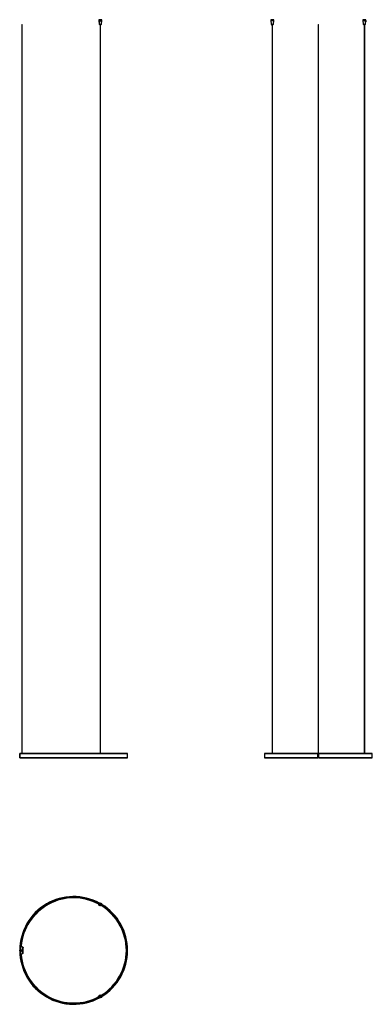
# Model space of a CAD drawing. Header units: millimetres. Extents: x 915 to 3327, y 551 to 7294.
import ezdxf

# ---------------------------------------------------------------- set-up
doc = ezdxf.new("R2010")
doc.units = ezdxf.units.MM
doc.header["$LTSCALE"] = 50

msp = doc.modelspace()

# ---------------------------------------------------------------- linework, layer by layer
at = {"color": 7, "linetype": 'Continuous', "lineweight": 25}
for p, q in [((1457.2, 7293.5), (1456.9, 7293.2)), ((1456.9, 7293.2), (1456.9, 7287)), ((1476.9, 7293.2), (1456.9, 7293.2)), ((1456.9, 7287), (1459.3, 7261.8)), ((1456.9, 7287), (1460.6, 7287)), ((1457.2, 7293.5), (1476.6, 7293.5)), ((1460.6, 7286.7), (1460.6, 7287)), ((1460.6, 7286.7), (1460.9, 7281)), ((1463.4, 7281.1), (1460.6, 7286.7)), ((1461.9, 7289), (1463.3, 7286.2)), ((1463.2, 7287), (1476.9, 7287)), ((1463.2, 7287), (1463.2, 7286.7)), ((1463.2, 7286.7), (1463.5, 7281)), ((1463.5, 7281.6), (1463.4, 7281.1)), ((1474.4, 7261.8), (1476.9, 7287)), ((1476.9, 7293.2), (1476.6, 7293.5)), ((1476.9, 7287), (1476.9, 7293.2)), ((2633.4, 7293.5), (2633.1, 7293.2)), ((2633.1, 7293.2), (2633.1, 7287)), ((2653.1, 7293.2), (2633.1, 7293.2)), ((2633.1, 7287), (2635.6, 7261.8)), ((2633.1, 7287), (2653.1, 7287)), ((2633.4, 7293.5), (2652.8, 7293.5)), ((2650.6, 7261.8), (2653.1, 7287)), ((2653.1, 7293.2), (2652.8, 7293.5)), ((2653.1, 7287), (2653.1, 7293.2)), ((3263.9, 7293.5), (3263.6, 7293.2)), ((3263.6, 7293.2), (3263.6, 7287)), ((3268.6, 7293.2), (3263.6, 7293.2)), ((3263.6, 7287), (3266, 7261.8)), ((3263.6, 7287), (3281.4, 7287)), ((3263.9, 7293.5), (3268.7, 7293.5)), ((3283.6, 7293.2), (3268.6, 7293.2)), ((3268.7, 7293.5), (3283.3, 7293.5)), ((3281.3, 7286.7), (3280.9, 7281)), ((3281.1, 7261.8), (3283.6, 7287)), ((3282.8, 7286.7), (3281.2, 7284.8)), ((3281.3, 7286.7), (3281.4, 7287)), ((3282.2, 7289), (3281.7, 7288.4)), ((3282.8, 7286.7), (3282.4, 7281)), ((3282.9, 7287), (3282.8, 7286.7)), ((3282.9, 7287), (3283.6, 7287)), ((3283.6, 7293.2), (3283.3, 7293.5)), ((3283.6, 7287), (3283.6, 7293.2)), ((929.5, 7259.5), (929.5, 2268.6)), ((929.5, 7259.5), (931.1, 7259.5)), ((931.1, 7259.5), (932.3, 7259.5)), ((932.3, 2268.6), (932.3, 7259.5)), ((1459.3, 7261.8), (1459.7, 7261.5)), ((1459.3, 7261.8), (1473.4, 7261.8)), ((1474.1, 7261.5), (1459.7, 7261.5)), ((1460.9, 7281), (1463.4, 7281)), ((1460.9, 7261.5), (1460.9, 7259.5)), ((1460.9, 7259.5), (1472.9, 7259.5)), ((1463.4, 7281), (1463.4, 7281.1)), ((1464.9, 7259.5), (1464.9, 7252.5)), ((1464.9, 7252.5), (1468.8, 7252.5)), ((1466.3, 7252.5), (1466.3, 2268.6)), ((1467.5, 2268.6), (1467.5, 7252.5)), ((1468.8, 7252.5), (1468.8, 7259.5)), ((1472.9, 7259.5), (1472.9, 7261.5)), ((1473.4, 7261.8), (1474.4, 7261.8)), ((1474.1, 7261.5), (1474.4, 7261.8)), ((2635.6, 7261.8), (2635.9, 7261.5)), ((2635.6, 7261.8), (2650.6, 7261.8)), ((2650.3, 7261.5), (2635.9, 7261.5)), ((2637.1, 7261.5), (2637.1, 7259.5)), ((2637.1, 7259.5), (2649.1, 7259.5)), ((2641.1, 7259.5), (2641.1, 7252.5)), ((2641.1, 7252.5), (2645, 7252.5)), ((2642.5, 7252.5), (2642.5, 2268.6)), ((2643.7, 2268.6), (2643.7, 7252.5)), ((2645, 7252.5), (2645, 7259.5)), ((2649.1, 7259.5), (2649.1, 7261.5)), ((2650.3, 7261.5), (2650.6, 7261.8)), ((2956.9, 7259.5), (2956.9, 2269.1)), ((2956.9, 7259.5), (2959.7, 7259.5)), ((2959.7, 2269.1), (2959.7, 7259.5)), ((3266, 7261.8), (3266.4, 7261.5)), ((3266, 7261.8), (3281.1, 7261.8)), ((3270, 7261.5), (3266.4, 7261.5)), ((3267.6, 7261.5), (3267.6, 7259.5)), ((3267.6, 7259.5), (3270.6, 7259.5)), ((3280.8, 7261.5), (3270, 7261.5)), ((3270.6, 7259.5), (3279.6, 7259.5)), ((3271.6, 7259.5), (3271.6, 7252.5)), ((3271.6, 7252.5), (3272.6, 7252.5)), ((3272.6, 7252.5), (3275.5, 7252.5)), ((3273, 7252.5), (3273, 2268.6)), ((3274.2, 2268.6), (3274.2, 7252.5)), ((3275.5, 7252.5), (3275.5, 7259.5)), ((3279.6, 7259.5), (3279.6, 7261.5)), ((3280.8, 7261.5), (3281.1, 7261.8)), ((3280.9, 7281), (3282.4, 7281)), ((915.9, 2268.5), (915.5, 2268.5)), ((915.5, 2238.7), (915.5, 2268.5)), ((915.5, 2238.7), (915.9, 2238.7)), ((915.9, 2238.7), (915.9, 2268.5)), ((915.9, 2268.4), (915.9, 2238.8)), ((1653.9, 2268.4), (915.9, 2268.4)), ((915.9, 2238.8), (1653.9, 2238.8)), ((916.1, 2269.1), (916.1, 2268.7)), ((916.1, 2269.1), (919.9, 2269.1)), ((916.1, 2268.7), (919.9, 2268.7)), ((916.1, 2268.6), (1653.7, 2268.6)), ((916.1, 2268.6), (916.1, 2268.6)), ((1653.7, 2238.6), (916.1, 2238.6)), ((916.1, 2238.6), (916.1, 2238.6)), ((916.1, 2238.5), (916.1, 2238.1)), ((919.9, 2238.5), (916.1, 2238.5)), ((919.9, 2238.1), (916.1, 2238.1)), ((919.9, 2268.7), (919.9, 2269.1)), ((919.9, 2238.1), (919.9, 2238.5)), ((1653.9, 2238.8), (1653.9, 2268.4)), ((2589.3, 2268.4), (2589.3, 2238.8)), ((2955.8, 2268.4), (2589.3, 2268.4)), ((2589.3, 2238.8), (2955.8, 2238.8)), ((2589.5, 2268.6), (2955.8, 2268.6)), ((2955.8, 2238.6), (2589.5, 2238.6)), ((2960.8, 2269.1), (2955.8, 2269.1)), ((2955.8, 2268.5), (2955.8, 2269.1)), ((2960.8, 2268.5), (2955.8, 2268.5)), ((2955.8, 2238.7), (2955.8, 2268.5)), ((2960.8, 2238.7), (2955.8, 2238.7)), ((2955.8, 2238.1), (2955.8, 2238.7)), ((2960.8, 2238.1), (2955.8, 2238.1)), ((2960.8, 2268.5), (2960.8, 2269.1)), ((2960.8, 2268.6), (3327.1, 2268.6)), ((2960.8, 2238.7), (2960.8, 2268.5)), ((3327.3, 2268.4), (2960.8, 2268.4)), ((2960.8, 2238.8), (3327.3, 2238.8)), ((2960.8, 2238.1), (2960.8, 2238.7)), ((3327.1, 2238.6), (2960.8, 2238.6)), ((3327.3, 2238.8), (3327.3, 2268.4)), ((925, 950.5), (921.4, 950.5)), ((937.9, 939.6), (925, 950.5)), ((927.7, 948.2), (927.8, 948.4)), ((927.8, 948.4), (938.5, 939.7)), ((915.5, 917.9), (915.5, 922.9)), ((915.5, 922.9), (916.1, 922.9)), ((915.5, 917.9), (916.1, 917.9)), ((916.1, 917.9), (916.1, 922.9)), ((916.1, 922.9), (919.9, 922.9)), ((916.1, 917.9), (919.9, 917.9)), ((919.9, 917.9), (919.9, 922.9)), ((919.9, 922.9), (920.5, 922.9)), ((919.9, 917.9), (920.5, 917.9)), ((920.5, 917.9), (920.5, 922.9)), ((921.4, 890.3), (925, 890.3)), ((925, 890.3), (937.9, 901.2)), ((927.7, 892.6), (927.8, 892.4)), ((938.5, 901.1), (927.8, 892.4)), ((928.3, 919.5), (929.9, 919.5)), ((928.9, 922.5), (928.9, 922.3)), ((929, 919.5), (929.1, 919.5)), ((929.3, 922.1), (929.3, 922)), ((929.3, 921.4), (929.3, 921.3)), ((929.3, 920.7), (929.3, 920.6)), ((929.3, 920), (929.3, 919.9)), ((931.7, 923.1), (930.2, 923.1)), ((930.5, 915.4), (930.8, 914.9)), ((931.7, 914.9), (932, 915.5)), ((932, 919.5), (933.6, 919.5)), ((932.5, 922.4), (932.7, 922.5)), ((932.5, 922.4), (932.5, 922.5)), ((932.5, 921.7), (932.5, 921.8)), ((932.5, 921), (932.5, 921.1)), ((932.5, 920.3), (932.5, 920.4)), ((932.5, 919.6), (932.5, 919.7)), ((937.9, 901.2), (937.9, 939.6)), ((938.3, 939.4), (938.5, 939.7)), ((938.3, 901.4), (938.5, 901.1)), ((938.6, 939.6), (938.4, 939.4)), ((938.6, 901.2), (938.4, 901.5)), ((938.6, 901.2), (939, 901.7)), ((938.8, 939.1), (939, 938.7)), ((939, 902.1), (938.8, 901.7)), ((939.1, 902.3), (939.1, 938.5)), ((1313, 557.1), (1313.1, 556.5)), ((1358.4, 563.5), (1358.5, 562.9))]:
    msp.add_line(p, q, dxfattribs=at)
at = {"color": 7, "linetype": 'Continuous', "lineweight": 25, "flags": 128}
for points in [[(932.9, 922.2), (932.9, 922.2), (932.8, 922.1), (932.5, 922.1), (931.9, 922), (931.3, 922), (930.6, 922), (930, 921.9), (929.4, 921.9), (929.1, 921.8), (928.9, 921.8), (928.9, 921.8)], [(939, 939.1), (939, 939.1), (938.6, 939.6)]]:
    msp.add_lwpolyline(points, dxfattribs=at)
at = {"color": 7, "linetype": 'Continuous', "lineweight": 25}
for centre, radius in [((1466.9, 1235.6), 10), ((1466.9, 1235.6), 9.7), ((1466.9, 1235.6), 2.8), ((1466.9, 1235.6), 2.5), ((1466.9, 1235.6), 1.9), ((1466.9, 1235.6), 1.4), ((1466.9, 1235.6), 1), ((1466.9, 1235.6), 0.6), ((930.9, 920.4), 5), ((930.9, 920.4), 4.5), ((930.9, 920.4), 2.8), ((930.9, 920.4), 1.4), ((930.9, 920.4), 1.25), ((930.9, 920.4), 1.25), ((1466.9, 605.2), 10), ((1466.9, 605.2), 9.7), ((1466.9, 605.2), 2.8), ((1466.9, 605.2), 2.5), ((1466.9, 605.2), 1.9), ((1466.9, 605.2), 1.4), ((1466.9, 605.2), 1), ((1466.9, 605.2), 0.6)]:
    msp.add_circle(centre, radius, dxfattribs=at)
for centre, radius, start, end in [((916.1, 2268.5), 0.6, 90, 180), ((916.1, 2238.7), 0.6, 180, 270), ((916.1, 2268.5), 0.2, 90, 180), ((916.1, 2268.4), 0.2, 90.00004, 180.00004), ((916.1, 2238.8), 0.2, 179.99996, 269.99996), ((916.1, 2238.7), 0.2, 180, 270), ((919.9, 2268.5), 0.6, 9.59407, 90), ((919.9, 2268.5), 0.2, 30, 90), ((919.9, 2238.7), 0.6, 270, 350.40593), ((919.9, 2238.7), 0.2, 270, 330), ((1653.7, 2268.4), 0.2, 0, 90), ((1653.7, 2238.8), 0.2, 270, 0), ((2589.5, 2268.4), 0.2, 90, 180), ((2589.5, 2238.8), 0.2, 180, 270), ((3327.1, 2268.4), 0.2, 0, 90), ((3327.1, 2238.8), 0.2, 270, 0), ((1284.9, 920.4), 369, 61.35394, 179.61181), ((1284.9, 920.4), 368.8, 61.37189, 179.6116), ((1284.9, 920.4), 365.2, 61.56016, 179.60778), ((1284.9, 920.4), 365, 61.56407, 179.60756), ((1284.9, 920.4), 364.8, 61.56734, 179.60734), ((1284.9, 920.4), 362, 61.54656, 175.22801), ((1284.9, 920.4), 361.3, 61.5213, 175.21875), ((1284.9, 920.4), 360.4, 61.47755, 175.29379), ((1284.9, 920.4), 360.1, 61.45708, 175.33151), ((1284.9, 920.4), 360, 61.45068, 175.34253), ((1284.9, 920.4), 360, 301.45068, 58.54932), ((1284.9, 920.4), 360.1, 301.45708, 58.54292), ((1284.9, 920.4), 360.4, 301.47755, 58.52245), ((1284.9, 920.4), 361.3, 301.5213, 58.4787), ((1284.9, 920.4), 362, 301.54656, 58.45344), ((1284.9, 920.4), 364.8, 301.56734, 58.43266), ((1284.9, 920.4), 365, 301.56407, 58.43593), ((1284.9, 920.4), 365.2, 301.56016, 58.43984), ((1284.9, 920.4), 369, 301.35394, 58.64606), ((1284.9, 920.4), 368.8, 301.37189, 58.62811), ((1347.4, 920.4), 427.1, 175.95622, 179.66458), ((1284.9, 920.4), 369, 180.38819, 298.64606), ((1284.9, 920.4), 368.8, 180.3884, 298.62811), ((1284.9, 920.4), 365.2, 180.39222, 298.43984), ((1284.9, 920.4), 365, 180.39244, 298.43593), ((1284.9, 920.4), 364.8, 180.39266, 298.43266), ((1347.4, 920.4), 427.1, 180.33542, 184.04378), ((1284.9, 920.4), 362, 184.77199, 298.45344), ((1284.9, 920.4), 361.3, 184.78125, 298.4787), ((1284.9, 920.4), 360.4, 184.70621, 298.52245), ((1284.9, 920.4), 360, 184.65747, 298.54932), ((1284.9, 920.4), 360.1, 184.66849, 298.54292), ((931.2, 915), 0.5, 202.5, 337.5), ((937.6, 938.5), 1.5, 45.69366, 51), ((937.6, 902.3), 1.5, 309, 314.30634)]:
    msp.add_arc(centre, radius, start, end, dxfattribs=at)
for points, knots in [([(1460.6, 7287), (1460.7, 7287.3), (1460.7, 7287.9), (1461, 7288.5), (1461.4, 7288.8), (1461.6, 7289), (1461.8, 7289), (1461.9, 7289)], [0, 0, 0, 0, 0.373668, 0.616602, 0.788801, 0.921978, 1, 1, 1, 1]), ([(1461.9, 7289), (1462, 7289), (1462.2, 7289), (1462.5, 7288.7), (1462.9, 7288.2), (1463.1, 7287.6), (1463.2, 7287.2), (1463.2, 7287)], [0, 0, 0, 0, 0.140086, 0.27924, 0.49221, 0.8082, 1, 1, 1, 1]), ([(3281.4, 7287), (3281.4, 7287.3), (3281.5, 7287.9), (3281.7, 7288.5), (3281.9, 7288.8), (3282.1, 7289), (3282.2, 7289), (3282.2, 7289)], [0, 0, 0, 0, 0.373668, 0.616602, 0.788801, 0.921978, 1, 1, 1, 1]), ([(3282.2, 7289), (3282.3, 7289), (3282.4, 7289), (3282.6, 7288.7), (3282.7, 7288.2), (3282.8, 7287.6), (3282.9, 7287.2), (3282.9, 7287)], [0, 0, 0, 0, 0.140086, 0.27924, 0.49221, 0.8082, 1, 1, 1, 1]), ([(1462.2, 7279.5), (1462.1, 7279.5), (1461.8, 7279.6), (1461.4, 7279.8), (1461.1, 7280.2), (1461, 7280.6), (1460.9, 7280.9), (1460.9, 7281)], [0, 0, 0, 0, 0.214404, 0.428796, 0.643427, 0.857261, 1, 1, 1, 1]), ([(1463.5, 7281), (1463.5, 7280.8), (1463.5, 7280.5), (1463.3, 7280.1), (1462.9, 7279.7), (1462.6, 7279.5), (1462.3, 7279.5), (1462.2, 7279.5)], [0, 0, 0, 0, 0.21266, 0.425334, 0.638039, 0.852228, 1, 1, 1, 1]), ([(3281.6, 7279.5), (3281.5, 7279.5), (3281.3, 7279.6), (3281.1, 7279.8), (3280.9, 7280.2), (3280.8, 7280.6), (3280.9, 7280.9), (3280.9, 7281)], [0, 0, 0, 0, 0.214404, 0.428796, 0.643427, 0.857261, 1, 1, 1, 1]), ([(3282.4, 7281), (3282.3, 7280.8), (3282.3, 7280.5), (3282.2, 7280.1), (3282, 7279.7), (3281.8, 7279.5), (3281.6, 7279.5), (3281.6, 7279.5)], [0, 0, 0, 0, 0.21266, 0.425334, 0.638039, 0.852228, 1, 1, 1, 1]), ([(928.9, 921.8), (928.9, 921.8), (928.9, 921.7), (928.9, 921.7), (928.9, 921.6)], [0, 0, 0, 0, 0.499394, 1, 1, 1, 1]), ([(928.9, 921.1), (928.9, 921.1), (928.9, 921), (928.9, 921), (928.9, 920.9)], [0, 0, 0, 0, 0.4987906, 1, 1, 1, 1]), ([(928.9, 920.4), (928.9, 920.4), (928.9, 920.3), (928.9, 920.3), (928.9, 920.2)], [0, 0, 0, 0, 0.49819, 1, 1, 1, 1]), ([(928.9, 919.7), (928.9, 919.7), (928.9, 919.6), (928.9, 919.6), (928.9, 919.5)], [0, 0, 0, 0, 0.497594, 1, 1, 1, 1]), ([(932.4, 922.8), (932.3, 922.8), (932, 922.7), (931.3, 922.7), (930.6, 922.7), (930, 922.6), (929.4, 922.6), (929, 922.5), (929, 922.5), (928.9, 922.5)], [0, 0, 0, 0, 0.114068, 0.264764, 0.410668, 0.557033, 0.707726, 0.85352, 1, 1, 1, 1]), ([(932.6, 922.6), (932.6, 922.6), (932.5, 922.6), (932.1, 922.6), (931.5, 922.5), (930.9, 922.5), (930.2, 922.5), (929.6, 922.4), (929.2, 922.4), (929, 922.4), (929, 922.3), (929, 922.3)], [0, 0, 0, 0, 0.009004, 0.132722, 0.261297, 0.387848, 0.510952, 0.639212, 0.766505, 0.889315, 1, 1, 1, 1]), ([(929, 922.3), (929, 922.3), (929.1, 922.2), (929.3, 922.1), (929.3, 922.1)], [0, 0, 0, 0, 0.511421, 1, 1, 1, 1]), ([(929.3, 922), (929.3, 922), (929.1, 921.9), (929, 921.8), (929, 921.8)], [0, 0, 0, 0, 0.499786, 1, 1, 1, 1]), ([(932.8, 921.9), (932.8, 921.9), (932.8, 921.9), (932.6, 921.9), (932.1, 921.9), (931.5, 921.8), (930.9, 921.8), (930.2, 921.8), (929.6, 921.7), (929.2, 921.7), (929, 921.7), (929, 921.6), (929, 921.6)], [0, 0, 0, 0, 0.021012, 0.131187, 0.239653, 0.352378, 0.463328, 0.571256, 0.683704, 0.795304, 0.902975, 1, 1, 1, 1]), ([(929, 921.6), (929, 921.6), (929.1, 921.5), (929.3, 921.4), (929.3, 921.4)], [0, 0, 0, 0, 0.5109624, 1, 1, 1, 1]), ([(929.3, 921.3), (929.3, 921.3), (929.2, 921.2), (929, 921.1), (929, 921.1)], [0, 0, 0, 0, 0.4998253, 1, 1, 1, 1]), ([(929.8, 921.2), (929.6, 921.2), (929.3, 921.2), (929, 921.1), (929, 921.1), (928.9, 921.1)], [0, 0, 0, 0, 0.286045, 0.639328, 1, 1, 1, 1]), ([(929.7, 921), (929.7, 921), (929.5, 921), (929.2, 921), (929, 921), (929, 920.9), (929, 920.9)], [0, 0, 0, 0, 0.0253742, 0.3692704, 0.701059, 1, 1, 1, 1]), ([(929, 920.9), (929, 920.9), (929.1, 920.8), (929.3, 920.7), (929.3, 920.7)], [0, 0, 0, 0, 0.510507, 1, 1, 1, 1]), ([(929.3, 920.6), (929.3, 920.6), (929.2, 920.5), (929, 920.4), (929, 920.4)], [0, 0, 0, 0, 0.499749, 1, 1, 1, 1]), ([(929.6, 920.5), (929.5, 920.5), (929.2, 920.5), (929, 920.4), (929, 920.4), (929, 920.4)], [0, 0, 0, 0, 0.185363, 0.62002, 1, 1, 1, 1]), ([(929.6, 920.3), (929.4, 920.3), (929.2, 920.3), (929, 920.3), (929, 920.2), (929, 920.2)], [0, 0, 0, 0, 0.297341, 0.666993, 1, 1, 1, 1]), ([(929, 920.2), (929, 920.2), (929.1, 920.1), (929.3, 920), (929.3, 920)], [0, 0, 0, 0, 0.510055, 1, 1, 1, 1]), ([(929.3, 919.9), (929.3, 919.9), (929.2, 919.8), (929, 919.7), (929, 919.7)], [0, 0, 0, 0, 0.499712, 1, 1, 1, 1]), ([(929.7, 919.8), (929.6, 919.8), (929.3, 919.8), (929, 919.7), (929, 919.7), (929, 919.7)], [0, 0, 0, 0, 0.310151, 0.69417, 1, 1, 1, 1]), ([(929.8, 919.6), (929.7, 919.6), (929.5, 919.6), (929.2, 919.6), (929, 919.6), (929, 919.5), (929, 919.5)], [0, 0, 0, 0, 0.06962, 0.397934, 0.714689, 1, 1, 1, 1]), ([(929.3, 922.7), (929.3, 922.7), (929.2, 922.6), (929.1, 922.6), (929.1, 922.6)], [0, 0, 0, 0, 0.722838, 1, 1, 1, 1]), ([(932.5, 922.4), (932.5, 922.4), (932.5, 922.4), (932.3, 922.4), (931.9, 922.4), (931.4, 922.3), (930.9, 922.3), (930.3, 922.2), (929.9, 922.2), (929.5, 922.2), (929.3, 922.1), (929.3, 922.1), (929.3, 922.1)], [0, 0, 0, 0, 0.017296, 0.131001, 0.242936, 0.359281, 0.473789, 0.585167, 0.701226, 0.816407, 0.927519, 1, 1, 1, 1]), ([(930.1, 921.5), (930, 921.5), (929.8, 921.5), (929.5, 921.5), (929.3, 921.4), (929.3, 921.4), (929.3, 921.4)], [0, 0, 0, 0, 0.128941, 0.429598, 0.719635, 1, 1, 1, 1]), ([(929.6, 920.8), (929.6, 920.8), (929.5, 920.8), (929.3, 920.7), (929.3, 920.7), (929.3, 920.7)], [0, 0, 0, 0, 0.062491, 0.539491, 1, 1, 1, 1]), ([(929.6, 920.1), (929.6, 920.1), (929.4, 920.1), (929.3, 920), (929.3, 920), (929.3, 920)], [0, 0, 0, 0, 0.035864, 0.526717, 1, 1, 1, 1]), ([(931.9, 923), (931.9, 923), (931.8, 923), (931.4, 922.9), (930.9, 922.9), (930.3, 922.9), (929.9, 922.8), (929.5, 922.8), (929.3, 922.7), (929.4, 922.7), (929.4, 922.7)], [0, 0, 0, 0, 0.0225894, 0.1805955, 0.3387348, 0.4968012, 0.6548079, 0.8129389, 0.9710247, 1, 1, 1, 1]), ([(932.5, 922.4), (932.5, 922.4), (932.5, 922.4), (932.4, 922.3), (932.1, 922.3), (931.7, 922.2), (931.2, 922.2), (930.6, 922.2), (930.1, 922.1), (929.7, 922.1), (929.4, 922.1), (929.4, 922), (929.3, 922)], [0, 0, 0, 0, 0.0191652, 0.1305104, 0.2419019, 0.3532027, 0.4645334, 0.5759294, 0.6872302, 0.7985447, 0.909943, 1, 1, 1, 1]), ([(930, 921.4), (930, 921.4), (929.8, 921.4), (929.6, 921.4), (929.4, 921.4), (929.4, 921.3), (929.4, 921.3)], [0, 0, 0, 0, 0.045554, 0.453336, 0.861122, 1, 1, 1, 1]), ([(929.6, 920.7), (929.5, 920.7), (929.4, 920.7), (929.4, 920.6), (929.3, 920.6)], [0, 0, 0, 0, 0.234492, 1, 1, 1, 1]), ([(929.6, 920), (929.5, 920), (929.4, 920), (929.4, 919.9), (929.4, 919.9)], [0, 0, 0, 0, 0.64974, 1, 1, 1, 1]), ([(932.5, 921.7), (932.5, 921.7), (932.5, 921.7), (932.3, 921.7), (931.9, 921.7), (931.7, 921.6), (931.6, 921.6)], [0, 0, 0, 0, 0.054701, 0.41158, 0.762905, 1, 1, 1, 1]), ([(932.5, 921.7), (932.5, 921.7), (932.5, 921.6), (932.3, 921.6), (932, 921.6), (931.8, 921.6), (931.7, 921.6)], [0, 0, 0, 0, 0.193032, 0.519431, 0.845719, 1, 1, 1, 1]), ([(932.9, 921.5), (932.9, 921.5), (932.9, 921.4), (932.8, 921.4), (932.5, 921.4), (932.1, 921.3), (931.9, 921.3)], [0, 0, 0, 0, 0.104786, 0.418578, 0.720477, 1, 1, 1, 1]), ([(932.5, 919.6), (932.5, 919.6), (932.5, 919.5), (932.3, 919.5), (932, 919.5), (931.9, 919.5)], [0, 0, 0, 0, 0.326635, 0.71162, 1, 1, 1, 1]), ([(932.8, 921.2), (932.8, 921.2), (932.8, 921.2), (932.6, 921.2), (932.3, 921.2), (932.1, 921.2), (932.1, 921.2)], [0, 0, 0, 0, 0.0872, 0.544025, 0.993763, 1, 1, 1, 1]), ([(932.9, 919.9), (932.9, 919.9), (932.9, 919.8), (932.6, 919.8), (932.3, 919.8), (932.1, 919.8)], [0, 0, 0, 0, 0.3059215, 0.672299, 1, 1, 1, 1]), ([(932.5, 921), (932.5, 921), (932.5, 921), (932.3, 921), (932.2, 921), (932.2, 921)], [0, 0, 0, 0, 0.116276, 0.869168, 1, 1, 1, 1]), ([(932.5, 921), (932.5, 921), (932.6, 921), (932.5, 920.9), (932.3, 920.9), (932.2, 920.9)], [0, 0, 0, 0, 0.005814, 0.541029, 1, 1, 1, 1]), ([(932.9, 920.1), (932.9, 920.1), (932.9, 920), (932.8, 920), (932.5, 920), (932.3, 920), (932.2, 920)], [0, 0, 0, 0, 0.169484, 0.551213, 0.917562, 1, 1, 1, 1]), ([(932.9, 920.8), (932.9, 920.8), (932.9, 920.7), (932.8, 920.7), (932.5, 920.7), (932.3, 920.7), (932.3, 920.7)], [0, 0, 0, 0, 0.148043, 0.549099, 0.934251, 1, 1, 1, 1]), ([(932.8, 920.5), (932.8, 920.5), (932.8, 920.5), (932.6, 920.5), (932.4, 920.5), (932.3, 920.5)], [0, 0, 0, 0, 0.109895, 0.6851, 1, 1, 1, 1]), ([(932.5, 920.3), (932.5, 920.3), (932.5, 920.2), (932.4, 920.2), (932.3, 920.2), (932.3, 920.2)], [0, 0, 0, 0, 0.270333, 0.900893, 1, 1, 1, 1]), ([(932.9, 922.2), (932.8, 922.2), (932.7, 922.3), (932.6, 922.3), (932.5, 922.4)], [0, 0, 0, 0, 0.520404, 1, 1, 1, 1]), ([(932.5, 921.7), (932.6, 921.8), (932.7, 921.8), (932.8, 921.9), (932.9, 921.9)], [0, 0, 0, 0, 0.500239, 1, 1, 1, 1]), ([(932.9, 921.5), (932.8, 921.5), (932.7, 921.6), (932.6, 921.6), (932.5, 921.7)], [0, 0, 0, 0, 0.519359, 1, 1, 1, 1]), ([(932.5, 921), (932.6, 921.1), (932.7, 921.1), (932.8, 921.2), (932.9, 921.2)], [0, 0, 0, 0, 0.500536, 1, 1, 1, 1]), ([(932.9, 920.8), (932.8, 920.8), (932.7, 920.9), (932.6, 920.9), (932.5, 921)], [0, 0, 0, 0, 0.514613, 1, 1, 1, 1]), ([(932.5, 920.3), (932.6, 920.4), (932.7, 920.4), (932.8, 920.5), (932.9, 920.5)], [0, 0, 0, 0, 0.50083, 1, 1, 1, 1]), ([(932.9, 920.1), (932.8, 920.1), (932.7, 920.2), (932.6, 920.2), (932.5, 920.3)], [0, 0, 0, 0, 0.513362, 1, 1, 1, 1]), ([(932.5, 919.6), (932.6, 919.7), (932.7, 919.7), (932.8, 919.8), (932.9, 919.8)], [0, 0, 0, 0, 0.5011211, 1, 1, 1, 1]), ([(932.7, 919.5), (932.7, 919.5), (932.7, 919.5), (932.6, 919.5), (932.5, 919.6)], [0, 0, 0, 0, 0.125595, 1, 1, 1, 1]), ([(932.9, 922), (932.9, 922), (932.9, 922.1), (932.9, 922.1), (932.9, 922.1)], [0, 0, 0, 0, 0.500605, 1, 1, 1, 1]), ([(932.9, 921.3), (932.9, 921.3), (932.9, 921.4), (932.9, 921.4), (932.9, 921.4)], [0, 0, 0, 0, 0.5012091, 1, 1, 1, 1]), ([(932.9, 920.6), (932.9, 920.6), (932.9, 920.7), (932.9, 920.7), (932.9, 920.7)], [0, 0, 0, 0, 0.50181, 1, 1, 1, 1]), ([(932.9, 919.9), (932.9, 919.9), (932.9, 920), (932.9, 920), (932.9, 920)], [0, 0, 0, 0, 0.502405, 1, 1, 1, 1]), ([(937.9, 939.6), (937.9, 939.6), (938.1, 939.5), (938.4, 939.4), (938.6, 939.2), (938.8, 939.1), (938.8, 939.1)], [0, 0, 0, 0, 0.25, 0.5, 0.750001, 1, 1, 1, 1]), ([(938.8, 901.7), (938.8, 901.7), (938.6, 901.6), (938.4, 901.5), (938.1, 901.3), (937.9, 901.2), (937.9, 901.2)], [0, 0, 0, 0, 0.249999, 0.5, 0.75, 1, 1, 1, 1]), ([(939.1, 938.5), (939.1, 938.5), (939.1, 938.6), (939.1, 938.7), (939.1, 938.8), (939, 939), (939, 939.1), (939, 939.1)], [0, 0, 0, 0, 0.119615, 0.237458, 0.444121, 0.829693, 1, 1, 1, 1]), ([(939.1, 902.3), (939.1, 902.3), (939.1, 902.2), (939, 902.1), (939, 902.1)], [0, 0, 0, 0, 0.5000006, 1, 1, 1, 1]), ([(939, 901.7), (939, 901.7), (939, 901.9), (939.1, 902), (939.1, 902.2), (939.1, 902.3), (939.1, 902.3), (939.1, 902.3)], [0, 0, 0, 0, 0.253603, 0.601867, 0.783763, 0.912439, 1, 1, 1, 1])]:
    msp.add_open_spline(points, degree=3, knots=knots, dxfattribs=at)
msp.add_open_spline([(939, 938.7), (939, 938.7), (939.1, 938.6), (939.1, 938.6), (939.1, 938.5)], degree=3, dxfattribs=at)

doc.saveas('drawing.dxf')
